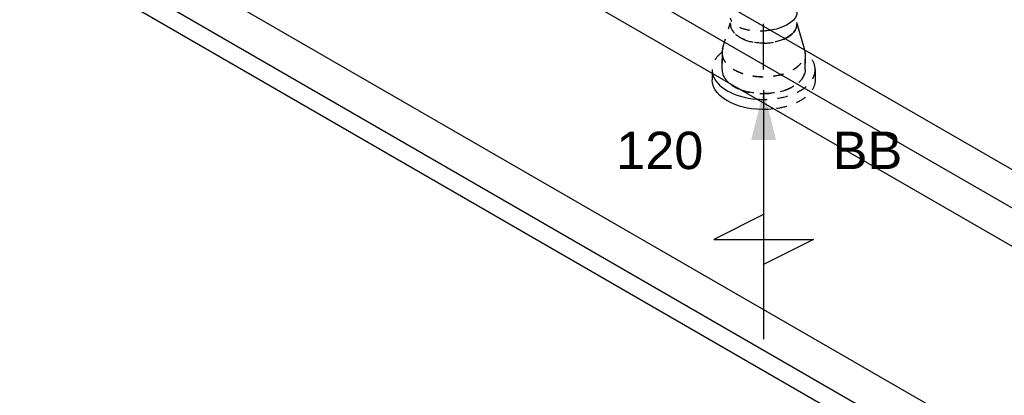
# Model space of a CAD drawing. Extents: x -257677 to 221252, y -185516 to 120782.
# Tile 26 of 171: x -90665 to -88295, y -2069 to -1165. Entities that reach past the tile are written whole.
import ezdxf
from ezdxf.enums import TextEntityAlignment as Align
from ezdxf.lldxf.tags import DXFTag

# ---------------------------------------------------------------- set-up
doc = ezdxf.new("R2010")
doc.units = 0
doc.header["$LTSCALE"] = 50
doc.linetypes.add('STREEPJES', pattern=[0.1, 0.05, -0.05])
doc.layers.get('0').update_dxf_attribs({"linetype": 'CONTINUOUS'})
for name, color, linetype in [('EL6131--', 2, 'CONTINUOUS'), ('EM6131--', 1, 'CONTINUOUS'), ('WL570---_RETOUR', 112, 'CONTINUOUS'), ('WL570---_RETOUR_HL', 8, 'CONTINUOUS'), ('WL570---_RETOUR_RST', 2, 'CONTINUOUS'), ('WL570---_RETOUR_RST_HL', 1, 'CONTINUOUS'), ('WM570---_RETOUR_PR', 1, 'CONTINUOUS'), ('WM570---_RETOUR_RST_PR', 1, 'CONTINUOUS')]:
    doc.layers.add(name, color=color, linetype=linetype)
doc.styles.add('BURO-018', font='ARIAL.TTF', dxfattribs={"height": 63})
tags = doc.linetypes.add('CENTER2', pattern=[28.575, 19.05, -3.175, 3.175, -3.175]).pattern_tags.tags
tags[10:11] = [DXFTag(74, 4), DXFTag(75, 0), DXFTag(340, '0'), DXFTag(46, 1.0), DXFTag(50, 0.0), DXFTag(44, 0.0), DXFTag(45, 0.0)]
tags[8:9] = [DXFTag(74, 4), DXFTag(75, 0), DXFTag(340, '0'), DXFTag(46, 1.0), DXFTag(50, 0.0), DXFTag(44, 0.0), DXFTag(45, 0.0)]
tags[6:7] = [DXFTag(74, 4), DXFTag(75, 0), DXFTag(340, '0'), DXFTag(46, 1.0), DXFTag(50, 0.0), DXFTag(44, 0.0), DXFTag(45, 0.0)]
tags[4:5] = [DXFTag(74, 4), DXFTag(75, 0), DXFTag(340, '0'), DXFTag(46, 1.0), DXFTag(50, 0.0), DXFTag(44, 0.0), DXFTag(45, 0.0)]

# ---------------------------------------------------------------- blocks, each defined once
blk = doc.blocks.new('*U1814')
at = {"color": 0, "ltscale": 10}
for p, q in [((166.5, 40.4, 5250.6), (166.4, 40.4, 5250.6)), ((228.7, 4.5, 5250.6), (228.6, 4.5, 5250.6)), ((452.7, -394, 5250.6), (452.5, -392.1, 5250.6)), ((433.1, -582.2, 5250.6), (433.3, -581.4, 5250.6))]:
    blk.add_line(p, q, dxfattribs=at)
for centre, major_axis, ratio, start_param, end_param in [((0, 0, 5250.6), (0, 80), 0.57735, 3.297874, 6.283185), ((24.3, 0, 5250.6), (8.1, 79.9), 0.497511, 3.191932, 6.232846), ((24.3, 0, 5250.6), (8.1, 79.9), 0.497511, 6.232846, 6.333525), ((131.8, -31.9, 5250.6), (-34.7, -72.4), 0.106869, 0.008209, 3.133375), ((183.3, -61.7, 5250.6), (45.3, 66.2), 0.106869, 0.008217, 3.133375), ((264.8, -138.8, 5250.6), (65.1, 47), 0.497511, 0.050339, 3.091253), ((264.8, -138.8, 5250.6), (65.1, 47), 0.497511, 6.232846, 6.333525), ((297.7, -195.9, 5250.6), (-69.3, -40), 0.57735, 3.141593, 6.283185), ((328.3, -257.9, 5250.6), (-74.9, -28.2), 0.667467, 3.141593, 6.283185), ((347.9, -309.8, 5250.6), (-74.9, -28.2), 0.667467, 3.141593, 6.283185), ((372.8, -400.9, 5250.6), (79.8, 7.8), 0.397321, 0.029227, 3.112366), ((356.5, -558.5, 5250.6), (76.7, -23.3), 0.279211, 3.160345, 6.264433)]:
    blk.add_ellipse(centre, major_axis=major_axis, ratio=ratio, start_param=start_param, end_param=end_param, dxfattribs=at)
at = {"color": 0, "ltscale": 10, "extrusion": (-3.41963e-17, 8.3842e-17, -1)}
for centre, major_axis, ratio, start_param, end_param in [((77.5, -10.9, 5250.6), (22.6, 77), 0.313149, 6.256783, 9.398376), ((228.7, -98.2, 5250.6), (-55.4, -58.1), 0.313149, 0.026402, 3.167995), ((364.8, -354.5, 5250.6), (77.4, 21.1), 0.588001, 3.197351, 6.338944), ((374.1, -452.7, 5250.6), (80.1, -3.2), 0.178896, 3.153036, 6.294628), ((368.5, -506.5, 5250.6), (-79.1, 13.2), 0.051961, 3.138367, 6.27996), ((338.8, -605.3, 5250.6), (72.5, -34.3), 0.487025, 6.243615, 7.685848), ((327.7, -624.4, 5250.6), (69.3, -40), 0.57735, 0, 0.872143)]:
    blk.add_ellipse(centre, major_axis=major_axis, ratio=ratio, start_param=start_param, end_param=end_param, dxfattribs=at)
at = {"color": 8, "linetype": 'STREEPJES', "ltscale": 10, "extrusion": (-3.41963e-17, 8.3842e-17, -1)}
for centre, major_axis, ratio, start_param, end_param in [((327.7, -624.4, 5250.6), (69.3, -40), 0.57735, 0.872143, 3.141593), ((338.8, -605.3, 5250.6), (72.5, -34.3), 0.487025, 1.402663, 3.102022)]:
    blk.add_ellipse(centre, major_axis=major_axis, ratio=ratio, start_param=start_param, end_param=end_param, dxfattribs=at)
at = {"layer": 'WM570---_RETOUR_PR', "color": 1, "style": 'BURO-018'}
blk.add_attdef('POSNR', text='', height=90, dxfattribs=at).set_placement((0, 0), align=Align.MIDDLE)
blk = doc.blocks.new('*U1816')
at = {"color": 8, "linetype": 'STREEPJES', "ltscale": 10}
for p, q in [((-40.4, 100, 5123.1), (0, 100, 5123.1)), ((9.6, 98.6, 5123.1), (73.4, 80, 5123.1)), ((-40.4, -100, 5123.1), (0, -100, 5123.1))]:
    blk.add_line(p, q, dxfattribs=at)
at = {"color": 0, "ltscale": 10}
blk.add_line((9.6, -98.6, 5123.1), (73.4, -80, 5123.1), dxfattribs=at)
at = {"color": 8, "linetype": 'STREEPJES', "ltscale": 10}
for centre, major_axis, start_param, end_param in [((-40.4, 0, 5123.1), (0, -100), 3.141593, 3.753864), ((0, 0, 5123.1), (0, -100), 3.138057, 6.286721), ((0, 0, 5123.1), (0, -100), 3.138057, 6.286721), ((0, 0, 5123.1), (0, -100), 3.138057, 6.286721), ((69.6, 0, 5123.1), (0, -80), 3.141593, 5.411042), ((69.6, 0, 5123.1), (0, -80), 3.141593, 5.411042), ((-40.4, 0, 5123.1), (0, -100), 4.100118, 6.283185)]:
    blk.add_ellipse(centre, major_axis=major_axis, ratio=0.57735, start_param=start_param, end_param=end_param, dxfattribs=at)
at = {"color": 0, "ltscale": 10}
for centre, major_axis, start_param, end_param in [((-40.4, 0, 5123.1), (0, -100), 3.753864, 4.100118), ((69.6, 0, 5123.1), (0, -80), 5.411042, 6.283185), ((69.6, 0, 5123.1), (0, -80), 5.411042, 6.283185)]:
    blk.add_ellipse(centre, major_axis=major_axis, ratio=0.57735, start_param=start_param, end_param=end_param, dxfattribs=at)
at = {"layer": 'WL570---_RETOUR_RST_HL', "linetype": 'CENTER2'}
for p, q in [((-40.4, 0, 5123.1), (0, 0, 5123.1)), ((0, 0, 5123.1), (69.6, 0, 5123.1))]:
    blk.add_line(p, q, dxfattribs=at)
blk.add_circle((69.6, 0, 5123.1), 0.075, dxfattribs=at)
at = {"layer": 'WM570---_RETOUR_RST_PR', "color": 1, "style": 'BURO-018'}
blk.add_attdef('POSNR', text='', height=90, dxfattribs=at).set_placement((0, 0), align=Align.MIDDLE)
blk = doc.blocks.new('*U1825')
at = {"ltscale": 10}
blk.add_hatch(color=0, dxfattribs=at).paths.add_polyline_path([(49, 0), (169, 30), (169, -30)])
at = {"color": 8, "linetype": 'STREEPJES', "ltscale": 10}
for p, q in [((0, 124, 5151.6), (24.5, 124, 5151.6)), ((-40.8, 100, 5151.6), (0, 100, 5151.6)), ((-40.8, -100, 5151.6), (0, -100, 5151.6)), ((0, -124, 5151.6), (8.8, -124, 5151.6))]:
    blk.add_line(p, q, dxfattribs=at)
at = {"color": 0, "ltscale": 10}
for p, q in [((409, -120, 5151.6), (409, 120, 5151.6)), ((409, 120, 5151.6), (469, 0, 5151.6)), ((49, 0, 5151.6), (649, 0, 5151.6)), ((349, 0, 5151.6), (409, -120, 5151.6)), ((8.8, -124, 5151.6), (24.5, -124, 5151.6))]:
    blk.add_line(p, q, dxfattribs=at)
at = {"color": 8, "linetype": 'STREEPJES', "ltscale": 10}
for centre, major_axis, start_param, end_param in [((0, 0, 5151.6), (0, 124), 0, 0.633152), ((0, 0, 5151.6), (0, 124), 4.579775, 6.283185), ((-40.8, 0, 5151.6), (0, 100), 0, 0.105586), ((-40.8, 0, 5151.6), (0, 100), 3.141593, 6.283185), ((-40.8, 0, 5151.6), (0, 100), 2.926378, 3.141593), ((0, 0, 5151.6), (0, 124), 2.508441, 3.141593), ((0, 0, 5151.6), (0, 124), 3.141593, 3.274207)]:
    blk.add_ellipse(centre, major_axis=major_axis, ratio=0.57735, start_param=start_param, end_param=end_param, dxfattribs=at)
at = {"color": 8, "linetype": 'STREEPJES', "ltscale": 10, "extrusion": (0, 0, -1)}
for centre, major_axis, start_param, end_param in [((24.5, 0, 5151.6), (0, 124), 0, 1.370711), ((0, 0, 5151.6), (0, 100), 0, 2.183068), ((0, 0, 5151.6), (0, 100), 2.529321, 3.141593)]:
    blk.add_ellipse(centre, major_axis=major_axis, ratio=0.57735, start_param=start_param, end_param=end_param, dxfattribs=at)
at = {"color": 0, "ltscale": 10}
for centre, major_axis, start_param, end_param in [((-40.8, 0, 5151.6), (0, 100), 0.105586, 0.215214), ((0, 0, 5151.6), (0, 124), 3.274207, 4.579775)]:
    blk.add_ellipse(centre, major_axis=major_axis, ratio=0.57735, start_param=start_param, end_param=end_param, dxfattribs=at)
at = {"color": 0, "ltscale": 10, "extrusion": (0, 0, -1)}
for centre, major_axis, start_param, end_param in [((24.5, 0, 5151.6), (0, 124), 1.370711, 3.141593), ((0, 0, 5151.6), (0, 100), 2.183068, 2.529321)]:
    blk.add_ellipse(centre, major_axis=major_axis, ratio=0.57735, start_param=start_param, end_param=end_param, dxfattribs=at)
at = {"layer": 'WL570---_RETOUR_RST', "color": 1, "style": 'BURO-018'}
for tag in ['MC', 'Q']:
    blk.add_attdef(tag, text='', height=90, dxfattribs=at).set_placement((0, 0), align=Align.MIDDLE)
at = {"layer": 'WM570---_RETOUR_RST_PR', "color": 1, "style": 'BURO-018'}
blk.add_attdef('POSNR', text='', height=90, dxfattribs=at).set_placement((0, 0), align=Align.MIDDLE)
blk = doc.blocks.new('*U1829')
at = {"color": 0, "ltscale": 10}
for p, q in [((0, 80, 3885.9), (1491.5, 80, 3885.9)), ((0, -80, 3885.9), (1491.5, -80, 3885.9))]:
    blk.add_line(p, q, dxfattribs=at)
blk.add_ellipse((0, 0, 3885.9), major_axis=(0, 80), ratio=0.57735, start_param=3.141593, end_param=6.283185, dxfattribs=at)
at = {"color": 0, "ltscale": 10, "extrusion": (-1.38778e-17, -8.01234e-18, -1)}
blk.add_ellipse((1491.5, 0, 3885.9), major_axis=(0, 80), ratio=0.57735, start_param=0, end_param=3.141593, dxfattribs=at)
at = {"layer": 'WL570---_RETOUR_HL', "linetype": 'CENTER2'}
blk.add_line((0, 0, 3885.9), (1491.5, 0, 3885.9), dxfattribs=at)
at = {"layer": 'WM570---_RETOUR_PR', "color": 1, "style": 'BURO-018'}
blk.add_attdef('POSNR', text='', height=90, dxfattribs=at).set_placement((0, 0), align=Align.MIDDLE)
blk = doc.blocks.new('*U2184')
at = {"color": 0, "ltscale": 10}
for p, q in [((-43.1, 118.3, 4037.9), (169.8, 118.3, 4037.9)), ((350.8, 118.3, 4037.9), (989.9, 118.3, 4037.9)), ((1133.8, 118.3, 4037.9), (2115.6, 118.3, 4037.9)), ((-69.1, 76.8, 4037.9), (191.7, 76.8, 4037.9)), ((424, 76.8, 4037.9), (2089.6, 76.8, 4037.9)), ((43.1, -118.3, 4037.9), (454.2, -118.3, 4037.9)), ((621.2, -118.3, 4037.9), (2201.8, -118.3, 4037.9))]:
    blk.add_line(p, q, dxfattribs=at)
at = {"color": 0, "linetype": 'STREEPJES', "ltscale": 10}
for p, q in [((169.8, 118.3, 4037.9), (350.8, 118.3, 4037.9)), ((989.9, 118.3, 4037.9), (1133.8, 118.3, 4037.9)), ((191.7, 76.8, 4037.9), (424, 76.8, 4037.9)), ((454.2, -118.3, 4037.9), (621.2, -118.3, 4037.9))]:
    blk.add_line(p, q, dxfattribs=at)
at = {"layer": 'EM6131--', "color": 1, "style": 'BURO-018'}
blk.add_attdef('POSNR', text='', height=90, dxfattribs=at).set_placement((0, 0), align=Align.MIDDLE)
blk = doc.blocks.new('*U2191')
at = {"color": 0, "ltscale": 10}
for p, q in [((12.2, 63.6, 3328.2), (3515.9, 63.6, 3328.2)), ((36.7, 21.2, 3328.2), (3494.2, 21.2, 3328.2)), ((-12.2, -63.6, 3328.2), (3450.8, -63.6, 3328.2))]:
    blk.add_line(p, q, dxfattribs=at)
at = {"layer": 'EM6131--', "color": 1, "style": 'BURO-018'}
blk.add_attdef('POSNR', text='', height=90, dxfattribs=at).set_placement((0, 0), align=Align.MIDDLE)

msp = doc.modelspace()

# ---------------------------------------------------------------- block references
at = {"layer": 'EL6131--'}
for name, p, rotation in [('*U2191', (-88468.9421, -2170.29323, -3328.17198), 150), ('*U2184', (-87350.41711, -1668.44971, -4037.88589), 212.1203458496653)]:
    msp.add_blockref(name, p, dxfattribs=dict(at, rotation=rotation))
at = {"layer": 'WL570---_RETOUR'}
for name, p, rotation in [('*U1814', (-89470.43558, -798.18615, -5250.61108), 29.99999999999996), ('*U1829', (-88025.59805, -1763.17568, -3885.9098), 150)]:
    msp.add_blockref(name, p, dxfattribs=dict(at, rotation=rotation))
at = {"layer": 'WL570---_RETOUR_RST', "rotation": 90}
msp.add_blockref('*U1816', (-88874.38745, -1244.65728, -5123.05913), dxfattribs=at)
at = {"layer": 'WL570---_RETOUR_RST'}
ref = msp.add_blockref('*U1825', (-88874.38745, -1285.07387, -5151.63797), dxfattribs=dict(at, rotation=270))
ref.add_attrib('Q', '120', dxfattribs={"color": 1, "height": 90, "style": 'BURO-018'}).set_placement((-89124.38745, -1479.39238), align=Align.MIDDLE)
ref.add_attrib('MC', 'BB', dxfattribs={"color": 1, "height": 90, "style": 'BURO-018'}).set_placement((-88624.38745, -1479.39238), align=Align.MIDDLE)

doc.saveas('drawing.dxf')
